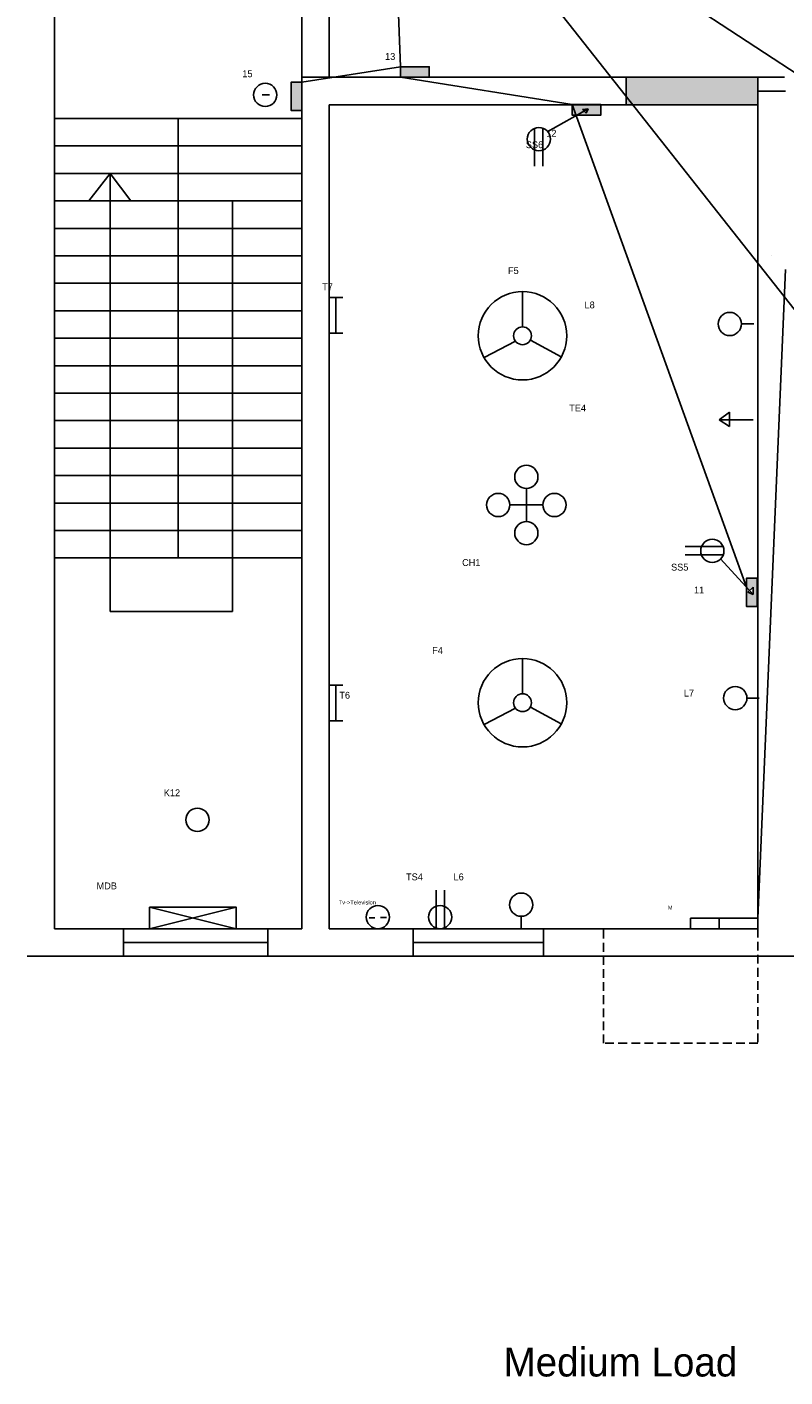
# Model space of a CAD drawing. Header units: millimetres. Extents: x 1230 to 4282, y 495 to 1483.
# Tile 5 of 12: x 2482 to 2758, y 495 to 986. Entities that reach past the tile are written whole.
import ezdxf

# ---------------------------------------------------------------- set-up
doc = ezdxf.new("R2010")
doc.units = ezdxf.units.MM
doc.linetypes.add('HIDDEN2', pattern=[4.7625, 3.175, -1.5875])

msp = doc.modelspace()

# ---------------------------------------------------------------- hatches: boundary and pattern name
for color, points in [(5, [(2628.66, 971.63), (2618.28, 971.63), (2618.28, 967.8), (2628.66, 967.8)]), (5, [(2582.29, 966.08), (2578.48, 966.08), (2578.48, 955.71), (2582.29, 955.71)]), (2, [(2748.29, 962.8), (2748.29, 967.8), (2700.29, 967.8), (2700.29, 957.8), (2748.29, 957.8)]), (5, [(2691.1, 957.8), (2680.73, 957.8), (2680.73, 954.02), (2682.41, 954.02), (2685.06, 955.51), (2684.48, 956.09), (2686.55, 956.35), (2685.77, 954.79), (2685.06, 955.51), (2682.41, 954.02), (2691.1, 954.02)]), (5, [(2747.99, 785.48), (2744.16, 785.48), (2744.16, 782.18), (2745.31, 780.93), (2746.6, 782.12), (2746.6, 779.53), (2744.62, 780.29), (2745.31, 780.93), (2744.16, 782.18), (2744.16, 775.11), (2747.99, 775.11)])]:
    msp.add_hatch(color=color).paths.add_polyline_path(points)

# ---------------------------------------------------------------- linework, layer by layer
for p, q in [((2492.29, 962.8), (2492.29, 1078.8)), ((2582.29, 1051.8), (2582.29, 967.8)), ((2592.29, 1051.8), (2592.29, 967.8)), ((2582.29, 657.8), (2582.29, 967.8)), ((2582.29, 967.8), (2700.29, 967.8)), ((2700.29, 967.8), (2700.29, 957.8)), ((2700.29, 967.8), (2758.01, 967.8)), ((2748.29, 962.8), (2748.29, 967.8)), ((2492.29, 657.8), (2492.29, 962.8)), ((2567.84, 961.48), (2570.59, 961.48)), ((2748.29, 657.8), (2748.29, 962.8)), ((2748.29, 962.8), (2758.29, 962.8)), ((2592.29, 657.8), (2592.29, 957.8)), ((2592.29, 957.8), (2700.29, 957.8)), ((2671.83, 948.05), (2686.55, 956.35)), ((2686.55, 956.35), (2684.48, 956.09)), ((2684.48, 956.09), (2685.77, 954.79)), ((2685.77, 954.79), (2686.55, 956.35)), ((2700.29, 957.8), (2748.29, 957.8)), ((2582.29, 952.8), (2492.29, 952.8)), ((2537.29, 952.8), (2537.29, 792.8)), ((2666.99, 949.24), (2666.99, 935.47)), ((2670.08, 949.29), (2670.08, 935.47)), ((2582.29, 942.8), (2492.29, 942.8)), ((2582.29, 932.8), (2492.29, 932.8)), ((2512.54, 932.8), (2504.82, 922.8)), ((2512.54, 773.28), (2512.54, 932.8)), ((2512.54, 932.8), (2520.07, 922.8)), ((2582.29, 922.8), (2492.29, 922.8)), ((2557.04, 922.8), (2557.04, 792.8)), ((2582.29, 912.8), (2492.29, 912.8)), ((2582.29, 902.8), (2492.29, 902.8)), ((2753.29, 902.8), (2753.29, 902.8)), ((2582.29, 892.8), (2492.29, 892.8)), ((2662.63, 876.95), (2662.63, 889.79)), ((2592.29, 887.67), (2597.29, 887.67)), ((2594.73, 887.67), (2594.73, 874.67)), ((2582.29, 882.8), (2492.29, 882.8)), ((2742.28, 877.99), (2746.8, 877.99)), ((2582.29, 872.8), (2492.29, 872.8)), ((2592.29, 874.67), (2597.29, 874.67)), ((2660.04, 871.74), (2648.63, 865.77)), ((2665.48, 872.13), (2676.75, 865.98)), ((2582.29, 862.8), (2492.29, 862.8)), ((2582.29, 852.8), (2492.29, 852.8)), ((2737.9, 845.85), (2734.24, 843.15)), ((2737.9, 840.68), (2737.9, 845.85)), ((2582.29, 842.8), (2492.29, 842.8)), ((2746.57, 843.15), (2734.24, 843.15)), ((2734.24, 843.15), (2737.9, 840.68)), ((2582.29, 832.8), (2492.29, 832.8)), ((2582.29, 822.8), (2492.29, 822.8)), ((2664.02, 806.09), (2664.02, 818.09)), ((2582.29, 812.8), (2492.29, 812.8)), ((2664.02, 812.09), (2658.02, 812.09)), ((2664.02, 812.09), (2670.02, 812.09)), ((2582.29, 802.8), (2492.29, 802.8)), ((2735.62, 796.99), (2721.86, 796.99)), ((2582.29, 792.8), (2492.29, 792.8)), ((2557.04, 792.8), (2557.04, 773.28)), ((2735.67, 793.9), (2721.86, 793.9)), ((2734.73, 792.42), (2746.6, 779.53)), ((2746.6, 782.12), (2744.62, 780.29)), ((2746.6, 779.53), (2746.6, 782.12)), ((2744.62, 780.29), (2746.6, 779.53)), ((2557.04, 773.28), (2512.54, 773.28)), ((2662.63, 743.34), (2662.63, 756.18)), ((2592.29, 746.53), (2597.29, 746.53)), ((2594.73, 746.53), (2594.73, 733.52)), ((2660.04, 738.13), (2648.63, 732.16)), ((2665.48, 738.52), (2676.75, 732.37)), ((2744.29, 741.77), (2748.81, 741.77)), ((2592.29, 733.52), (2597.29, 733.52)), ((2631.14, 658.07), (2631.14, 671.88)), ((2634.22, 658.12), (2634.22, 671.88)), ((2526.89, 665.66), (2558.37, 657.8)), ((2526.89, 657.8), (2558.37, 665.66)), ((2606.82, 661.78), (2608.83, 661.78)), ((2610.95, 661.86), (2613.16, 661.86)), ((2662.14, 662.32), (2662.14, 657.8)), ((2582.29, 657.8), (2492.29, 657.8)), ((2517.35, 652.8), (2517.35, 657.8)), ((2517.35, 657.8), (2517.35, 647.8)), ((2569.95, 652.8), (2569.95, 657.8)), ((2569.95, 657.8), (2569.95, 647.8)), ((2748.29, 657.8), (2592.29, 657.8)), ((2517.35, 652.8), (2569.95, 652.8)), ((2587.29, 647.8), (2482.29, 647.8)), ((2753.29, 647.8), (2587.29, 647.8)), ((2823.29, 647.8), (2753.29, 647.8))]:
    msp.add_line(p, q)
at = {"color": 6}
for p, q in [((2618.28, 971.63), (2614.38, 1069.87)), ((2830.22, 796.12), (2614.38, 1069.87)), ((2871.29, 897.8), (2614.38, 1065.94)), ((2582.29, 966.08), (2618.28, 971.63)), ((2680.73, 957.85), (2618.28, 967.8)), ((2744.16, 782.18), (2680.73, 957.85)), ((2748.29, 661.63), (2758.29, 897.8)), ((2729, 661.63), (2748.29, 661.63))]:
    msp.add_line(p, q, dxfattribs=at)
at = {"color": 3}
for p, q in [((2622.86, 652.8), (2622.86, 657.8)), ((2622.86, 657.8), (2622.86, 647.8)), ((2670.29, 652.8), (2670.29, 657.8)), ((2670.29, 657.8), (2670.29, 647.8)), ((2622.86, 652.8), (2670.29, 652.8))]:
    msp.add_line(p, q, dxfattribs=at)
at = {"linetype": 'HIDDEN2'}
for p, q in [((2692.08, 616.1), (2692.08, 657.8)), ((2748.29, 657.8), (2748.29, 616.1)), ((2748.29, 616.1), (2692.08, 616.1))]:
    msp.add_line(p, q, dxfattribs=at)
for points in [[(2618.28, 971.63), (2628.66, 971.63), (2628.66, 967.8), (2618.28, 967.8)], [(2582.31, 966.08), (2582.31, 955.71), (2578.48, 955.71), (2578.48, 966.08)], [(2680.73, 957.85), (2691.1, 957.85), (2691.1, 954.02), (2680.73, 954.02)], [(2747.99, 785.48), (2747.99, 775.11), (2744.16, 775.11), (2744.16, 785.48)], [(2526.89, 665.66), (2558.37, 665.66), (2558.37, 657.8), (2526.89, 657.8)], [(2723.82, 661.63), (2734.19, 661.63), (2734.19, 657.8), (2723.82, 657.8)]]:
    msp.add_lwpolyline(points, close=True)
for centre, radius in [((2569, 961.39), 4.23), ((2668.6, 945.32), 4.23), ((2662.63, 873.7), 16.09), ((2738.05, 877.99), 4.23), ((2662.63, 873.7), 3.25), ((2664.02, 822.32), 4.23), ((2653.78, 812.09), 4.23), ((2674.25, 812.09), 4.23), ((2664.02, 801.86), 4.23), ((2731.7, 795.38), 4.23), ((2662.63, 740.09), 16.09), ((2662.63, 740.09), 3.25), ((2740.06, 741.77), 4.23), ((2544.33, 697.45), 4.23), ((2662.14, 666.55), 4.23), ((2610.01, 662.03), 4.23), ((2632.62, 662.03), 4.23)]:
    msp.add_circle(centre, radius)

# ---------------------------------------------------------------- texts
at = {"attachment_point": 1}
for s, insert, char_height, width in [('13', (2612.6, 976.65), 2.5, 22.4255), ('       \\P\\P        15', (2553.22, 978.69), 2.5, 33.4413), ('\\P\\P\\P\\P               12\\P       SS6\\P\\P\\P\\P\\P\\P\\P\\P\\P\\P\\PF5                          \\P\\P\\P                              L8\\P\\P\\P\\P\\P\\P\\P\\P\\P                        TE4', (2657.33, 965.35), 2.5, 90.9619), ('        T7 ', (2582.29, 892.8), 2.5, 29.7264), ('\\P\\P            CH1', (2629.49, 800.72), 2.5, 72.3858), ('\\P\\PSS5\\P \\P         11\\P\\P\\P\\P\\P\\P\\P\\P\\P     L7', (2716.68, 799.03), 2.5, 41.6083), ('\\PF4', (2629.74, 764.52), 2.5, 52.8807), ('\\P\\P  T6', (2594.1, 752.39), 2.5, 20.9086), ('K12', (2532.06, 708.54), 2.5, 28.542), ('\\P\\P              MDB', (2494.6, 682.99), 2.5, 87.6887), ('TS4            L6', (2620.24, 677.93), 2.5, 63.2774), ('\\P\\P\\P      Tv->Television', (2592.29, 675.63), 1.5, 45.8141), ('       \\P    \\P          M', (2709.77, 671.24), 1.5, 38.5205)]:
    msp.add_mtext(s, dxfattribs=dict(at, insert=insert, char_height=char_height, width=width))
at = {"color": 1, "insert": (2655.72, 505.27), "char_height": 10.5, "width": 558.776, "attachment_point": 1}
msp.add_mtext('{\\C6;Medium Load}', dxfattribs=at)

doc.saveas('drawing.dxf')
